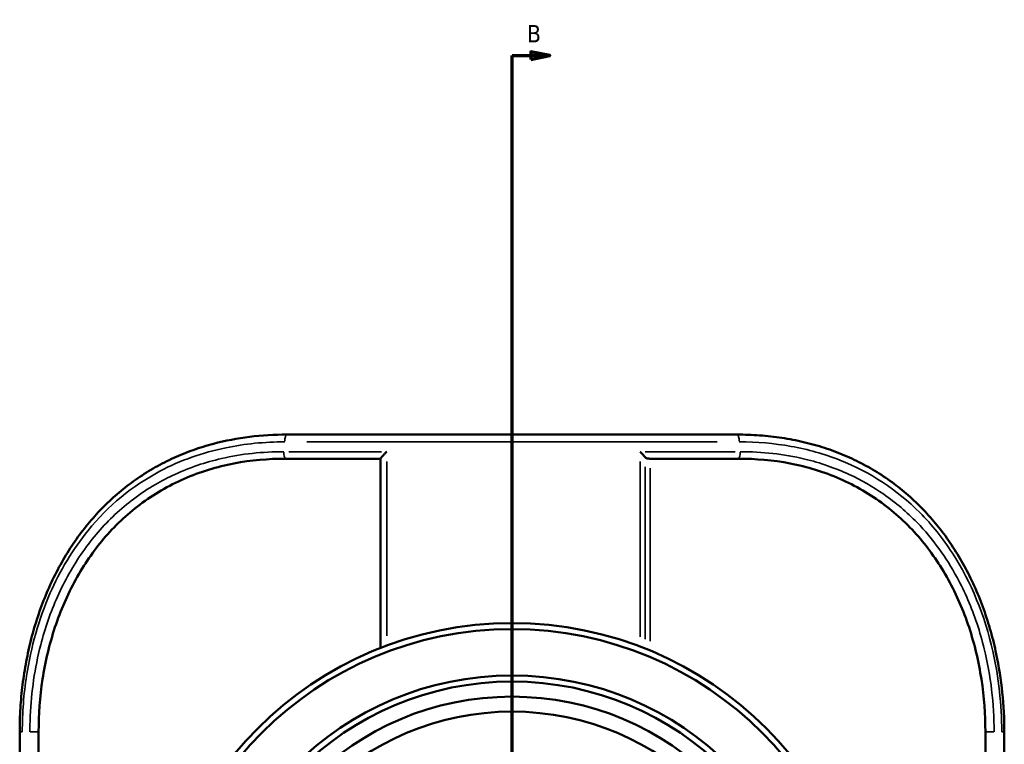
# Model space of a CAD drawing. Header units: inches. Extents: x -6.9 to 51.8, y -5.9 to 37.8.
# Tile 7 of 10: x 13.6 to 23.8, y 29.6 to 37.1. Entities that reach past the tile are written whole.
import ezdxf

# ---------------------------------------------------------------- set-up
doc = ezdxf.new("R2010")
doc.units = ezdxf.units.IN
doc.header["$MEASUREMENT"] = 0
for name, color, linetype, lineweight in [('Section Line (ANSI)', 7, 'Continuous', 70), ('Visible (ANSI)', 7, 'Continuous', 50), ('Visible Narrow (ANSI)', 7, 'Continuous', 35)]:
    doc.layers.add(name, color=color, linetype=linetype, lineweight=lineweight)
doc.styles.add('Label Text (ANSI)', font='tahoma.ttf')

# ---------------------------------------------------------------- blocks, each defined once
blk = doc.blocks.new('2dTransSection0')
at = {"layer": 'Section Line (ANSI)', "linetype": 'Continuous'}
for p, q in [((19.086, 36.741), (18.889, 36.78)), ((18.889, 36.78), (18.889, 36.701)), ((18.693, 36.365), (18.693, 36.741)), ((18.693, 36.741), (18.889, 36.741)), ((18.889, 36.741), (19.086, 36.741)), ((18.889, 36.701), (19.086, 36.741)), ((18.693, 19.684), (18.693, 20.06)), ((18.693, 19.684), (18.889, 19.684)), ((19.086, 19.684), (18.889, 19.724)), ((18.889, 19.724), (18.889, 19.645)), ((18.889, 19.684), (19.086, 19.684)), ((18.889, 19.645), (19.086, 19.684))]:
    blk.add_line(p, q, dxfattribs=at)
at = {"layer": 'Section Line (ANSI)'}
blk.add_line((18.693, 19.684), (18.693, 36.741), dxfattribs=at)
at = {"layer": 'Section Line (ANSI)', "linetype": 'Continuous', "flags": 128}
for points in [[(18.889, 36.701), (19.086, 36.741), (18.889, 36.78), (18.889, 36.701)], [(18.889, 19.645), (19.086, 19.684), (18.889, 19.724), (18.889, 19.645)]]:
    blk.add_lwpolyline(points, dxfattribs=at)
at = {"layer": 'Section Line (ANSI)'}
for points in [[(18.889, 36.701), (19.086, 36.741), (18.889, 36.78), (18.889, 36.701)], [(18.889, 19.645), (19.086, 19.684), (18.889, 19.724), (18.889, 19.645)]]:
    blk.add_solid(points, dxfattribs=at)
at = {"layer": 'Section Line (ANSI)', "char_height": 0.18, "attachment_point": 7, "style": 'Label Text (ANSI)'}
for insert in [(18.848, 36.879), (18.848, 19.366)]:
    blk.add_mtext('B', dxfattribs=dict(at, insert=insert))

msp = doc.modelspace()

# ---------------------------------------------------------------- linework, layer by layer
at = {"layer": 'Visible (ANSI)'}
for p, q in [((16.352, 32.801), (21.033, 32.801)), ((16.336, 32.55), (17.327, 32.55)), ((17.327, 30.583), (17.327, 32.55)), ((20.129, 32.55), (21.049, 32.55)), ((13.574, 24.491), (13.574, 29.711)), ((13.771, 29.711), (13.771, 24.491)), ((23.614, 29.711), (23.614, 24.491)), ((23.811, 29.711), (23.811, 24.491))]:
    msp.add_line(p, q, dxfattribs=at)
for radius in [3.74, 3.677, 3.195, 3.132, 2.975, 2.819]:
    msp.add_circle((18.693, 27.101), radius, dxfattribs=at)
for points, knots in [([(13.574, 29.711), (13.574, 29.793), (13.576, 29.874), (13.586, 30.038), (13.594, 30.119), (13.614, 30.281), (13.627, 30.361), (13.657, 30.52), (13.674, 30.599), (13.714, 30.754), (13.737, 30.831), (13.787, 30.983), (13.815, 31.057), (13.875, 31.203), (13.907, 31.274), (13.977, 31.413), (14.015, 31.481), (14.094, 31.611), (14.136, 31.675), (14.223, 31.797), (14.27, 31.855), (14.366, 31.967), (14.416, 32.021), (14.52, 32.123), (14.574, 32.171), (14.685, 32.263), (14.742, 32.306), (14.86, 32.387), (14.921, 32.425), (15.046, 32.496), (15.11, 32.529), (15.242, 32.588), (15.309, 32.616), (15.447, 32.665), (15.518, 32.686), (15.712, 32.738), (15.838, 32.762), (16.092, 32.793), (16.222, 32.801), (16.352, 32.801)], [0, 0, 0, 0, 0.611556, 0.611556, 1.223112, 1.223112, 1.834667, 1.834667, 2.446223, 2.446223, 3.057779, 3.057779, 3.669335, 3.669335, 4.280507, 4.280507, 4.887885, 4.887885, 5.490588, 5.490588, 6.088069, 6.088069, 6.680276, 6.680276, 7.267809, 7.267809, 7.851995, 7.851995, 8.434783, 8.434783, 9.018591, 9.018591, 9.606182, 9.606182, 10.200637, 10.200637, 11.215876, 11.215876, 12.231116, 12.231116, 12.231116, 12.231116]), ([(21.033, 32.801), (21.112, 32.801), (21.19, 32.798), (21.345, 32.787), (21.422, 32.778), (21.574, 32.755), (21.65, 32.741), (21.798, 32.706), (21.871, 32.685), (22.014, 32.639), (22.083, 32.613), (22.218, 32.556), (22.284, 32.524), (22.411, 32.456), (22.473, 32.42), (22.593, 32.342), (22.652, 32.3), (22.764, 32.212), (22.819, 32.165), (22.924, 32.066), (22.975, 32.015), (23.073, 31.906), (23.12, 31.85), (23.21, 31.732), (23.252, 31.67), (23.334, 31.543), (23.372, 31.478), (23.445, 31.342), (23.478, 31.272), (23.542, 31.129), (23.571, 31.056), (23.624, 30.907), (23.648, 30.831), (23.692, 30.676), (23.711, 30.598), (23.755, 30.388), (23.776, 30.254), (23.804, 29.983), (23.811, 29.847), (23.811, 29.711)], [0, 0, 0, 0, 0.611552, 0.611552, 1.223105, 1.223105, 1.834657, 1.834657, 2.443233, 2.443233, 3.040413, 3.040413, 3.629707, 3.629707, 4.214275, 4.214275, 4.797042, 4.797042, 5.380597, 5.380597, 5.967028, 5.967028, 6.557773, 6.557773, 7.153596, 7.153596, 7.754669, 7.754669, 8.360628, 8.360628, 8.970692, 8.970692, 9.582244, 9.582244, 10.193796, 10.193796, 11.212421, 11.212421, 12.231046, 12.231046, 12.231046, 12.231046]), ([(17.39, 32.623), (17.39, 32.623), (17.39, 32.623), (17.382, 32.615), (17.375, 32.607), (17.361, 32.593), (17.354, 32.586), (17.342, 32.572), (17.337, 32.565), (17.33, 32.556), (17.328, 32.553), (17.327, 32.55)], [-0.0008817, -0.0008817, -0.0008817, -0.0008817, 0, 0, 0.0832071, 0.0832071, 0.1627493, 0.1627493, 0.2483485, 0.2483485, 0.3120723, 0.3120723, 0.3120723, 0.3120723]), ([(20.024, 32.623), (20.024, 32.623), (20.024, 32.623), (20.032, 32.616), (20.039, 32.608), (20.052, 32.594), (20.058, 32.588), (20.069, 32.575), (20.073, 32.57), (20.077, 32.565)], [-0.224676, -0.224676, -0.224676, -0.224676, -0.2239235, -0.2239235, -0.1453791, -0.1453791, -0.0706861, -0.0706861, 0, 0, 0, 0]), ([(20.077, 32.565), (20.079, 32.562), (20.081, 32.56), (20.088, 32.556), (20.093, 32.554), (20.103, 32.552), (20.109, 32.551), (20.117, 32.551), (20.12, 32.55), (20.124, 32.55), (20.125, 32.55), (20.127, 32.55), (20.128, 32.55), (20.129, 32.55)], [-0.1740335, -0.1740335, -0.1740335, -0.1740335, -0.1401286, -0.1401286, -0.0873474, -0.0873474, -0.0383344, -0.0383344, -0.0174749, -0.0174749, -0.0071993, -0.0071993, 0, 0, 0, 0]), ([(16.336, 32.55), (16.16, 32.55), (15.979, 32.535), (15.624, 32.466), (15.449, 32.413), (15.121, 32.27), (14.966, 32.18), (14.684, 31.968), (14.557, 31.847), (14.34, 31.59), (14.242, 31.448), (14.071, 31.139), (13.999, 30.972), (13.883, 30.622), (13.84, 30.44), (13.784, 30.073), (13.771, 29.889), (13.771, 29.711)], [35.351761, 35.351761, 35.351761, 35.351761, 36.76254, 36.76254, 38.173318, 38.173318, 39.584097, 39.584097, 40.994875, 40.994875, 42.352906, 42.352906, 43.710938, 43.710938, 45.068969, 45.068969, 46.427, 46.427, 46.427, 46.427]), ([(21.049, 32.55), (21.225, 32.55), (21.406, 32.535), (21.762, 32.466), (21.936, 32.413), (22.264, 32.27), (22.419, 32.18), (22.701, 31.968), (22.828, 31.847), (23.045, 31.59), (23.143, 31.448), (23.314, 31.139), (23.386, 30.972), (23.502, 30.622), (23.545, 30.44), (23.601, 30.073), (23.614, 29.889), (23.614, 29.711)], [35.360669, 35.360669, 35.360669, 35.360669, 36.771447, 36.771447, 38.182226, 38.182226, 39.593004, 39.593004, 41.003783, 41.003783, 42.361814, 42.361814, 43.719845, 43.719845, 45.077876, 45.077876, 46.435908, 46.435908, 46.435908, 46.435908])]:
    msp.add_open_spline(points, degree=3, knots=knots, dxfattribs=at)
at = {"layer": 'Visible Narrow (ANSI)'}
for p, q in [((20.826, 32.725), (16.559, 32.725)), ((16.373, 32.623), (17.336, 32.623)), ((20.077, 32.623), (21.014, 32.623)), ((17.39, 32.522), (17.39, 30.707)), ((20.024, 32.522), (20.024, 30.697)), ((20.077, 30.674), (20.077, 32.465)), ((20.129, 30.654), (20.129, 32.45)), ((13.574, 29.711), (13.599, 29.711)), ((13.766, 29.711), (13.684, 29.711)), ((23.619, 29.711), (23.701, 29.711)), ((23.811, 29.711), (23.786, 29.711))]:
    msp.add_line(p, q, dxfattribs=at)
for centre, major_axis, ratio, start_param, end_param in [((16.352, 32.725), (0, 0.0761), 0.298453, 0.07854, 1.492257), ((21.033, 32.725), (0, 0.0761), 0.298453, 4.790929, 6.204645), ((16.343, 32.623), (0, -0.0761), 0.299603, 4.776187, 5.924545), ((21.042, 32.623), (0, -0.0761), 0.299603, 0.35864, 1.506999)]:
    msp.add_ellipse(centre, major_axis=major_axis, ratio=ratio, start_param=start_param, end_param=end_param, dxfattribs=at)
for points, knots in [([(13.601, 29.711), (13.601, 29.906), (13.616, 30.102), (13.691, 30.591), (13.772, 30.88), (13.993, 31.386), (14.125, 31.608), (14.492, 32.058), (14.745, 32.267), (15.244, 32.533), (15.476, 32.614), (15.916, 32.705), (16.121, 32.725), (16.329, 32.725)], [0, 0, 0, 0, 1.48915, 1.48915, 3.802509, 3.802509, 5.877326, 5.877326, 8.5798, 8.5798, 10.588381, 10.588381, 12.231116, 12.231116, 12.231116, 12.231116]), ([(21.056, 32.725), (21.238, 32.725), (21.418, 32.71), (21.769, 32.647), (21.939, 32.6), (22.414, 32.412), (22.696, 32.227), (23.059, 31.863), (23.172, 31.721), (23.467, 31.266), (23.608, 30.917), (23.753, 30.276), (23.784, 29.993), (23.784, 29.711)], [0, 0, 0, 0, 1.440788, 1.440788, 2.881575, 2.881575, 5.65993, 5.65993, 7.147694, 7.147694, 10.07762, 10.07762, 12.231046, 12.231046, 12.231046, 12.231046]), ([(16.32, 32.623), (16.21, 32.623), (16.101, 32.617), (15.884, 32.594), (15.777, 32.576), (15.504, 32.513), (15.341, 32.458), (15.119, 32.355), (15.051, 32.32), (14.906, 32.236), (14.83, 32.185), (14.624, 32.03), (14.5, 31.914), (14.39, 31.787), (14.334, 31.722), (14.281, 31.654), (14.129, 31.438), (14.04, 31.28), (13.896, 30.956), (13.837, 30.788), (13.762, 30.494), (13.737, 30.372), (13.701, 30.125), (13.689, 30.001), (13.681, 29.821), (13.68, 29.766), (13.68, 29.711)], [0, 0, 0, 0, 0.869718, 0.869718, 1.739436, 1.739436, 3.133485, 3.133485, 3.76412, 3.76412, 4.52434, 4.52434, 5.914864, 5.914864, 5.914864, 6.619199, 6.619199, 8.065607, 8.065607, 9.441882, 9.441882, 10.393413, 10.393413, 11.344944, 11.344944, 11.765477, 11.765477, 11.765477, 11.765477]), ([(23.705, 29.711), (23.705, 30), (23.671, 30.293), (23.581, 30.661), (23.556, 30.749), (23.471, 31.002), (23.402, 31.164), (23.263, 31.42), (23.2, 31.521), (23.061, 31.712), (22.986, 31.802), (22.799, 31.995), (22.682, 32.094), (22.444, 32.26), (22.324, 32.329), (22.051, 32.454), (21.897, 32.508), (21.52, 32.598), (21.293, 32.623), (21.065, 32.623)], [0, 0, 0, 0, 2.20287, 2.20287, 2.911185, 2.911185, 4.293638, 4.293638, 5.254656, 5.254656, 6.215674, 6.215674, 7.481499, 7.481499, 8.626786, 8.626786, 9.967257, 9.967257, 11.771904, 11.771904, 11.771904, 11.771904])]:
    msp.add_open_spline(points, degree=3, knots=knots, dxfattribs=at)

# ---------------------------------------------------------------- block references
at = {"layer": 'Section Line (ANSI)'}
msp.add_blockref('2dTransSection0', (0, 0), dxfattribs=at)

doc.saveas('drawing.dxf')
